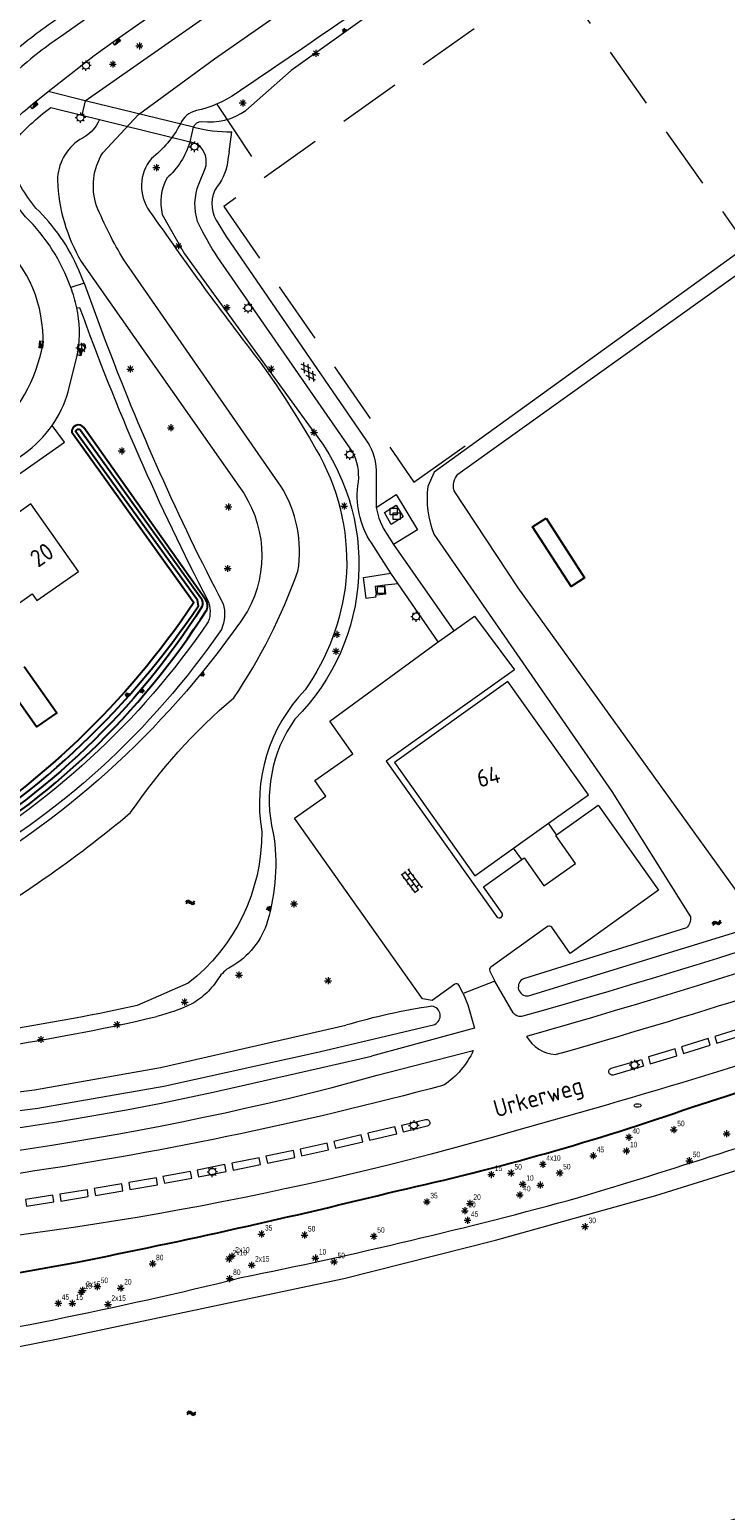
# Model space of a CAD drawing. Extents: x 168769 to 512904, y 516715 to 1559940.
# Tile 221 of 256: x 171677 to 171777, y 518942 to 519155. Entities that reach past the tile are written whole.
import ezdxf

# ---------------------------------------------------------------- set-up
doc = ezdxf.new("R2010")
doc.units = 0
doc.header["$MEASUREMENT"] = 0
doc.linetypes.add('LP', pattern=[14, 9, -5])
doc.layers.get('0').update_dxf_attribs({"linetype": 'CONTINUOUS'})
for name, color, linetype, lineweight in [('B01_HOOFDGEBOUW', 10, 'CONTINUOUS', 0), ('B04_KUNSTWERK', 32, 'CONTINUOUS', 0), ('Q04_wegmarkering', 7, 'CONTINUOUS', 0), ('Q21_LANTAARNPAAL', 7, 'CONTINUOUS', 18), ('Q26_BOOM', 7, 'CONTINUOUS', 18), ('Q28_rioolput', 7, 'CONTINUOUS', 18), ('Q92_BRANDKRAAN', 7, 'CONTINUOUS', 0), ('Q97_TROTTOIRKOLK', 7, 'CONTINUOUS', 0), ('S01_symb_gesloten_verh', 7, 'CONTINUOUS', 0), ('S02_symb_open_verh', 7, 'CONTINUOUS', 13), ('T03_HEK', 34, 'CONTINUOUS', 0), ('T09_INSTEEKSLOOT', 72, 'CONTINUOUS', 0), ('V00_kant_verharding', 252, 'CONTINUOUS', 0), ('W00_KANT_WATER', 140, 'CONTINUOUS', 0)]:
    doc.layers.add(name, color=color, linetype=linetype, lineweight=lineweight)
for name, color, linetype in [('B14_dakrand_bijgebouw', 30, 'CONTINUOUS'), ('S04_Talud', 7, 'CONTINUOUS'), ('S05_Water', 132, 'CONTINUOUS'), ('T20_TALUD', 34, 'CONTINUOUS'), ('Z02_Huisnummer', 253, 'CONTINUOUS'), ('Z06_STRAATNAAM', 7, 'CONTINUOUS')]:
    doc.layers.add(name, color=color, linetype=linetype)
doc.styles.add('ISOCP', font='isocp.shx', dxfattribs={"height": 1.8})
doc.styles.get("Standard").update_dxf_attribs({"font": 'ISOB.SHX'})

# ---------------------------------------------------------------- blocks, each defined once
blk = doc.blocks.new('Q92')
at = {"color": 0}
blk.add_ellipse((0, 0), major_axis=(-0.991, 0), ratio=0.499983, start_param=1.570796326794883, end_param=7.853981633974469, dxfattribs=at)
blk = doc.blocks.new('Q28')
at = {"color": 0}
blk.add_lwpolyline([(1, 1), (1, -1), (-1, -1), (-1, 1)], close=True, dxfattribs=at)
blk = doc.blocks.new('Q21')
at = {"color": 0}
for points in [[(-1.5, 0), (-1, 0)], [(-1.06, 1.06), (-0.71, 0.71)], [(0, 1.5), (0, 1)], [(1.06, 1.06), (0.71, 0.71)], [(1.5, 0), (1, 0)], [(-1.06, -1.06), (-0.71, -0.71)], [(0, -1.5), (0, -1)], [(1.06, -1.06), (0.71, -0.71)]]:
    blk.add_lwpolyline(points, dxfattribs=at)
blk.add_circle((0, 0), 1, dxfattribs=at)
blk = doc.blocks.new('Q26')
at = {"color": 0}
for p, q in [((-1, 0), (1, 0)), ((-0.7, 0.7), (0.7, -0.7)), ((0.7, 0.7), (-0.7, -0.7)), ((0, 1), (0, -1))]:
    blk.add_line(p, q, dxfattribs=at)
blk = doc.blocks.new('Q97')
blk.add_hatch(color=256).paths.add_polyline_path([(-1, 1), (-1, 0), (1, 1)])
blk.add_line((1, 1), (-1, 0))
at = {"color": 0}
for points in [[(-1, 0), (-1, 1), (1, 1), (1, 0), (-1, 0)], [(0, 0.8), (0, 1)]]:
    blk.add_lwpolyline(points, dxfattribs=at)
blk = doc.blocks.new('S05')
at = {"color": 0}
for p, q in [((0.08, 0.3), (0.38, 0.59)), ((0.11, -0.19), (0.41, 0.09)), ((0.38, 0.59), (0.68, 0.71)), ((0.41, 0.09), (0.71, 0.21)), ((0.68, 0.71), (1.01, 0.62)), ((0.71, 0.21), (1.02, 0.12)), ((1.01, 0.62), (1.33, 0.37)), ((1.02, 0.12), (1.36, -0.12)), ((1.33, 0.37), (1.66, 0.13)), ((1.66, 0.13), (1.97, 0.04)), ((1.97, 0.04), (2.28, 0.16)), ((2.28, 0.16), (2.58, 0.44)), ((1.36, -0.12), (1.68, -0.37)), ((1.68, -0.37), (2, -0.46)), ((2, -0.46), (2.31, -0.33)), ((2.31, -0.33), (2.61, -0.05))]:
    blk.add_line(p, q, dxfattribs=at)
blk = doc.blocks.new('S024')
at = {"color": 0}
for p, q in [((0, 1.2), (6.7, 1.2)), ((0, 0), (6.7, 0)), ((0.2, 1.2), (0.2, 0)), ((1.25, 1.5), (1.25, 1.2)), ((1.25, 0), (1.25, -1.2)), ((2.3, 1.2), (2.3, 0)), ((3.35, 1.5), (3.35, 1.2)), ((3.35, 0), (3.35, -1.2)), ((4.4, 1.2), (4.4, 0)), ((5.45, 1.5), (5.45, 1.2)), ((5.45, 0), (5.45, -1.2)), ((6.5, 1.2), (6.5, 0)), ((0, -1.2), (6.7, -1.2)), ((0.2, -1.2), (0.2, -1.5)), ((2.3, -1.2), (2.3, -1.5)), ((4.4, -1.2), (4.4, -1.5)), ((6.5, -1.2), (6.5, -1.5))]:
    blk.add_line(p, q, dxfattribs=at)
blk = doc.blocks.new('S016')
at = {"color": 0, "linetype": 'Continuous'}
for points in [[(0.01, -0.38), (2.65, 1.15)], [(2.65, -1.15), (0.01, 0.38)], [(5.07, -1.15), (1.09, 1.15)], [(1.09, -1.15), (5.07, 1.15)], [(6.16, -0.38), (3.51, 1.15)], [(3.51, -1.15), (6.16, 0.37)]]:
    blk.add_lwpolyline(points, dxfattribs=at)
blk = doc.blocks.new('S04')
at = {"color": 0}
for p, q in [((0, 0.5), (0.5, 0.5)), ((0, 0.25), (1, 0.25)), ((0, 0), (0.5, 0)), ((0, -0.25), (1, -0.25)), ((0, -0.5), (0.5, -0.5))]:
    blk.add_line(p, q, dxfattribs=at)

msp = doc.modelspace()

# ---------------------------------------------------------------- linework, layer by layer
at = {"layer": 'B01_HOOFDGEBOUW'}
for points in [[(171667.64, 519076.1), (171672.02, 519069.84), (171677.54, 519073.71), (171678.23, 519072.73), (171684.18, 519076.9), (171677.37, 519086.61), (171671.43, 519082.43), (171673.4, 519079.64), (171671.65, 519078.41), (171671.41, 519078.76)], [(171757.44, 519044.82), (171745.87, 519061.11), (171729.58, 519049.49), (171741.14, 519033.21)], [(171751.72, 519040.75), (171757.44, 519044.82)], [(171746.7, 519037.17), (171751.72, 519040.75)], [(171741.14, 519033.21), (171746.7, 519037.17)]]:
    msp.add_lwpolyline(points, dxfattribs=at)
at = {"layer": 'B04_KUNSTWERK'}
for points in [[(171685.15, 519144.48), (171684.66, 519142.45)], [(171700.72, 519140.71), (171685.15, 519144.48)], [(171684.66, 519142.45), (171687.22, 519141.8)], [(171687.22, 519141.8), (171700.22, 519138.62)], [(171700.22, 519138.62), (171700.72, 519140.71)], [(171729.13, 519083.67), (171728.13, 519085.38), (171729.81, 519086.45), (171730.82, 519084.74), (171729.13, 519083.67)]]:
    msp.add_lwpolyline(points, dxfattribs=at)
at = {"layer": 'B14_dakrand_bijgebouw'}
for points in [[(171751.37, 519084.58), (171756.87, 519076.01), (171754.95, 519074.77), (171749.42, 519083.32), (171751.37, 519084.58)], [(171676.4, 519063.25), (171681.08, 519056.61), (171678.15, 519054.59), (171673.54, 519061.23)]]:
    msp.add_lwpolyline(points, dxfattribs=at)
at = {"layer": 'Q04_wegmarkering'}
msp.add_lwpolyline([(171720.65, 519181.24), (171681.61, 519153.7, 0.030546), (171674.82, 519148.34)], format="xyb", dxfattribs=at)
at = {"layer": 'T03_HEK', "linetype": 'LP'}
for points in [[(171752.47, 519162.95), (171705.08, 519129.33)], [(171752.49, 519162.93), (171780.06, 519123.81), (171817.23, 519150.38)], [(171704.08, 519144), (171711.02, 519133.53)], [(171705.08, 519129.33), (171732.37, 519089.75)], [(171732.37, 519089.75), (171741.15, 519095.94)]]:
    msp.add_lwpolyline(points, dxfattribs=at)
at = {"layer": 'T09_INSTEEKSLOOT'}
for p, q in [((171743.95, 519169.69), (171714.74, 519148.85)), ((171714.74, 519148.85), (171708.23, 519143.12))]:
    msp.add_line(p, q, dxfattribs=at)
for points in [[(171590.4, 518954.17, 0.021302), (171653.5, 518964.65, 0.022429), (171707.54, 518975.52, 0.016913), (171756.02, 518987.01, 0.010047), (171796.25, 519000), (171804.52, 519002.78, -0.009304), (171825.15, 519010.75, 0.025348), (171872.18, 519028.57, 0.007747), (171917.6, 519050.04, -0.009535), (171962.28, 519073.32, 0.020492), (171997.4, 519094.72), (172018.7, 519108.52, 0.017504), (172046.9, 519126.72), (172619.94, 519530.98), (172887.43, 519720.03), (173009.8, 519805.85), (173110.34, 519875.72), (173126.65, 519887.33)], [(171687.22, 519141.8, -0.184676), (171684.4, 519138.93, 0.247933), (171681.17, 519133.06, 0.123272), (171684.6, 519121.43), (171707.24, 519089.14, -0.29261), (171708.48, 519071.19, -0.113299), (171666.57, 519032.35, -0.086874), (171647.65, 519026.06, -0.006101), (171597.01, 519024.05, -0.221726), (171577.3, 519033.89), (171557.46, 519061.63), (171537.04, 519089.15, 0.126057), (171526.73, 519096.35, -0.12206), (171519.42, 519102.35)], [(171700.72, 519140.71, -0.311089), (171701.91, 519141.53, 0.190062), (171708.23, 519143.12)], [(171700.22, 519138.62, -0.136745), (171696.89, 519133.38, 0.186888), (171696.23, 519128.19), (171699.41, 519122.51)], [(171781.35, 519028.81, -0.173261), (171779.92, 519029.4), (171747.35, 519074.58), (171738.14, 519088.49, -0.251762), (171738.7, 519090.86), (171783.08, 519122.63), (171781.64, 519124.61), (171735.28, 519091.19), (171734.37, 519089.11, 0.124165), (171735.22, 519082.27), (171760.81, 519045.34), (171772.1, 519027.33, -0.207082), (171771.55, 519025.73), (171748.13, 519018.43, 0.857802), (171748.81, 519015.97), (171778.12, 519024.97, 0.014484), (171831.37, 519043.48, 0.666416), (171830.66, 519045.37, -0.016371), (171781.35, 519028.81)], [(171717.64, 519097.44, -0.382212), (171715.28, 519055.72, 0.217171), (171712.17, 519039.36)], [(171712.17, 519039.36, -0.112588), (171711.35, 519026.74, -0.095874), (171709.35, 519022.9, -0.101207), (171706.03, 519020.12, 0.065671), (171705.07, 519019.42, 0.060369), (171704.31, 519018.5, -0.057401), (171702.61, 519016.42, -0.062701), (171700.46, 519014.81)], [(171700.46, 519014.81, -0.044958), (171695.46, 519013.01)], [(171735.36, 519011.88, 0.74373), (171734.97, 519014.48, 0.035775), (171722.59, 519011.76)], [(171645.81, 519005.75, 0.04201), (171695.46, 519013.01)]]:
    msp.add_lwpolyline(points, format="xyb", dxfattribs=at)
for points in [[(171685.15, 519144.48), (171736.32, 519180.27), (171736.7, 519181.38), (171743.7, 519186.32)], [(171699.41, 519122.51), (171717.64, 519097.44)], [(171667.44, 519001.17), (171677.9, 519002.5), (171695.99, 519005.68), (171722.59, 519011.76)], [(171718.77, 519007.95), (171735.36, 519011.88)], [(171578.21, 518993.79), (171634.01, 518995.26), (171655.12, 518996.89), (171678.37, 518999.84), (171696.46, 519003.02), (171718.77, 519007.95)]]:
    msp.add_lwpolyline(points, dxfattribs=at)
at = {"layer": 'T20_TALUD'}
for points in [[(171596.77, 518963.55, 0.012345), (171621.26, 518966.51), (171684.05, 518977.75, 0.011546), (171729.95, 518987.98, 0.029794), (171772.31, 519000), (171777.39, 519001.63, 0.010897), (171827.31, 519018.7), (171870.34, 519034.9, -0.020913), (171913.66, 519054.32), (171959.7, 519078.66, 0.005292), (171995.18, 519099.53), (172000, 519102.65, 0.006402), (172028.94, 519121.64)], [(171541.74, 519094.76, 0.125755), (171531.79, 519101.99, -0.13815), (171522.27, 519110.07, 1), (171521.09, 519108.85, 0.172741), (171532.33, 519099.27, -0.155056), (171539.73, 519093.94), (171560.41, 519063.83), (171580.09, 519036.25, 0.248168), (171597.05, 519027.02), (171647.32, 519029.36, 0.128076), (171664.73, 519035.27, 0.121528), (171702.61, 519071.39, 0.251122), (171702.44, 519072.91), (171684.95, 519097.58, 0.745092), (171683.23, 519096.9), (171700.78, 519072.45, -0.109356), (171663.5, 519036.93, -0.135423), (171646.9, 519031.09), (171597.03, 519029.01, -0.249993), (171582.01, 519037.1), (171562.11, 519064.95), (171544.6, 519090.67)], [(171663.99, 519036.28, 0.10935), (171701.45, 519072), (171701.27, 519072.8), (171683.82, 519096.95, -0.744462), (171684.48, 519097.21), (171701.76, 519073.15, -0.251021), (171701.93, 519071.82, -0.121512), (171664.26, 519035.89, -0.128013), (171647.28, 519030.11), (171597.06, 519027.77, -0.248138), (171580.7, 519036.69), (171561.03, 519064.25), (171540.33, 519094.39, 0.155037), (171532.6, 519099.97, -0.172784), (171521.7, 519109.23, -0.996213), (171522.02, 519109.35, 0.138147), (171531.48, 519101.31, -0.125701), (171541.16, 519094.28), (171561.49, 519064.53), (171581.4, 519036.66, 0.250019), (171597.03, 519028.26), (171646.94, 519030.34, 0.135511), (171663.99, 519036.28)]]:
    msp.add_lwpolyline(points, format="xyb", dxfattribs=at)
at = {"layer": 'V00_kant_verharding'}
for points in [[(171718.87, 519182.85), (171680.26, 519155.63, 0.028789), (171673.66, 519150.45)], [(171683.09, 519117.68, 0.114435), (171676.61, 519127.81), (171675.47, 519129.21, -0.066521), (171672.43, 519135.01, -0.241172), (171673.05, 519139.5), (171674.23, 519140.88, -0.028455), (171676.93, 519143.45), (171677.65, 519144.05), (171679.83, 519145.83)], [(171684.99, 519118.32), (171684.26, 519120.16, 0.098972), (171678.09, 519129.09, -0.086124), (171674.34, 519135.59, -0.230907), (171674.73, 519138.41, -0.059444), (171680.22, 519143.52), (171684.66, 519142.45)], [(171700.72, 519140.71, 0.064977), (171706.22, 519140.03)], [(171702.4, 519134.75, 0.316483), (171701.36, 519138.2)], [(171705.67, 519136.11, -0.151372), (171704.11, 519132.21)], [(171539.35, 519134.64), (171542.93, 519130.41), (171544.27, 519128.97), (171552.17, 519120.91), (171564.35, 519108.44), (171577.96, 519094.5), (171589.39, 519082.73), (171593.57, 519078.49), (171601.76, 519070.06), (171610.98, 519068.47), (171634.35, 519064.38), (171636.42, 519065.84), (171651.94, 519076.7), (171667.05, 519087.28), (171676.43, 519093.85, 0.085321), (171680.41, 519097.88)], [(171667.56, 519096.17), (171670.72, 519095.58), (171671.79, 519096.43, 0.16051), (171679.09, 519109.48, 0.220513), (171672.9, 519124.33), (171671.53, 519125.51, 0.012674), (171664.66, 519130.47), (171659.45, 519133.44), (171657.83, 519134.2)], [(171701.31, 519127.16, -0.174771), (171701.49, 519132.53)], [(171704.11, 519132.21, 0.287243), (171703.98, 519127.37)], [(171683.96, 519114.78), (171684.36, 519114.82, 0.033395), (171702.77, 519072.75, -0.188157), (171702.84, 519069.68, -0.114385), (171664.94, 519034.83, -0.123826), (171647.41, 519028.78, -0.006231), (171597.01, 519026.52, -0.219262), (171579.58, 519035.49), (171559.67, 519063.36), (171538.61, 519093.49, 0.120857), (171531.82, 519098.64), (171527.62, 519100.64, -0.10936), (171521.55, 519105.89), (171517.7, 519111.16, -0.155529), (171517.98, 519112.13), (171536.7, 519125.11), (171541.89, 519128.58)], [(171704.21, 519122.01, -0.037815), (171701.31, 519127.16)], [(171684.99, 519118.32), (171687.9, 519110.45, 0.030464), (171704.96, 519072.28, -0.177927), (171704.72, 519068.6, -0.11567), (171665.97, 519033.32, -0.110985), (171647.59, 519026.95, -0.005622), (171597.06, 519024.76, -0.227179), (171578.12, 519034.47), (171558.32, 519062.32), (171536.93, 519092.11, 0.134516), (171530.61, 519097.02), (171526.95, 519098.89, -0.090491), (171521.18, 519103.31)], [(171683.96, 519114.78, 0.042017), (171683.09, 519117.68)], [(171680.41, 519097.88, 0.080586), (171682.73, 519102.7), (171684.15, 519108.49, 0.087961), (171683.96, 519114.78)], [(171598.32, 519070.8), (171607.5, 519063.36, -0.195535), (171618.35, 519065.2, -0.162986), (171627.15, 519060.32), (171634.7, 519062.16), (171659.54, 519079.6), (171682.17, 519095.46), (171680.41, 519097.88)], [(171725.58, 519095.66, -0.163697), (171726.97, 519090.75)], [(171724.41, 519089.79, 0.141274), (171723.62, 519094.03)], [(171726.27, 519081, -0.190299), (171724.41, 519089.79)], [(171726.96, 519086.12, 0.08112), (171727.98, 519083.14)], [(171866.2, 519061.91), (171870.08, 519056.26, -0.216922), (171869.92, 519055.76), (171846.66, 519046.47, -0.026648), (171747.81, 519013.01, -0.255755), (171746.65, 519013.52), (171743.99, 519018.09)], [(171739.45, 519016.33), (171738.85, 519017.52, 0.364461), (171738.25, 519017.66), (171734.98, 519015.29), (171733.61, 519015.54), (171715.24, 519041.47), (171719.73, 519044.65), (171718.15, 519046.88), (171723.62, 519050.75), (171720.29, 519055.44)], [(171866.36, 519047.32), (171868.4, 519048.34, 0.137434), (171870.36, 519051.37, 0.546031), (171869.65, 519052.59), (171847.88, 519043.84, -0.025239), (171748.56, 519010.14, 0.246647), (171752.67, 519007.54, 0.029601), (171866.36, 519047.32)], [(171728.41, 519049.69), (171744.29, 519027.33, 0.930957), (171745.03, 519027.86), (171742.36, 519031.61), (171747.87, 519035.54)], [(171752.87, 519039.12), (171758.84, 519043.38), (171767.5, 519031.16), (171754.84, 519022.08), (171752.17, 519025.84, 0.361443), (171751.58, 519025.95), (171743.42, 519020.1, 0.340168), (171743.27, 519019.54), (171743.99, 519018.09)], [(171864.21, 519036.73, -0.030205), (171746.79, 518996.55)], [(171740.9, 519008.13, -0.138043), (171736.68, 519003.15)], [(171623.06, 518992.4, 0.04661), (171703.54, 519002.14), (171720.02, 519005.89)], [(171760.98, 519004.61, -0.946656), (171760.71, 519005.59)], [(171620.6, 518989.18, 0.056727), (171720.64, 519002.82)], [(171736.68, 519003.15, -0.029512), (171673.97, 518990.24)], [(171734.06, 518998.24, -0.973461), (171734.29, 518997.26)], [(171746.79, 518996.55, -0.051092), (171649.71, 518978.89)]]:
    msp.add_lwpolyline(points, format="xyb", dxfattribs=at)
for points in [[(171679.83, 519145.83), (171686.46, 519151.01), (171689.53, 519153.2), (171704.63, 519163.82), (171718.91, 519173.87), (171730.79, 519182.29)], [(171685.15, 519144.48), (171679.83, 519145.83)], [(171705.82, 519137.15), (171706.22, 519140.03)], [(171701.36, 519138.2), (171700.22, 519138.62)], [(171705.82, 519137.15), (171705.67, 519136.11)], [(171701.49, 519132.53), (171702.4, 519134.75)], [(171703.98, 519127.37), (171705.41, 519125.01), (171725.58, 519095.66)], [(171723.62, 519094.03), (171704.21, 519122.01)], [(171684.99, 519118.32), (171683.09, 519117.68)], [(171726.97, 519090.75), (171726.96, 519086.12)], [(171726.96, 519086.12), (171729.81, 519087.95), (171732.87, 519082.9), (171729.46, 519080.8)], [(171727.98, 519083.14), (171729.46, 519080.8), (171738.1, 519068.4), (171741.09, 519070.51), (171746.81, 519062.81)], [(171735.85, 519066.8), (171730.11, 519075.16), (171729.06, 519076.67), (171726.27, 519081)], [(171726.86, 519073.52), (171726.89, 519073.23), (171725.54, 519073.05), (171725.12, 519076.03), (171729.06, 519076.67)], [(171728.2, 519074.94), (171726.81, 519074.76), (171726.96, 519073.54), (171728.35, 519073.72), (171728.2, 519074.94)], [(171726.96, 519073.54), (171726.86, 519073.52)], [(171730.11, 519075.16), (171728.2, 519074.94)], [(171720.29, 519055.44), (171735.85, 519066.8), (171738.1, 519068.4)], [(171746.81, 519062.81), (171728.41, 519049.69)], [(171752.87, 519039.12), (171751.72, 519040.75)], [(171747.87, 519035.54), (171748.2, 519035.78), (171751.05, 519031.76), (171755.58, 519034.97), (171752.74, 519039.02), (171752.87, 519039.12)], [(171747.87, 519035.54), (171746.7, 519037.17)], [(171739.45, 519016.33), (171740.14, 519014.68), (171741.07, 519011.32), (171726.27, 519007.32)], [(171743.99, 519018.09), (171739.45, 519016.33)], [(171774.92, 519008.91), (171774.64, 519009.85), (171770.82, 519008.66), (171771.11, 519007.72), (171774.92, 519008.91)], [(171779.42, 519011.35), (171775.61, 519010.16), (171775.9, 519009.18), (171779.71, 519010.36), (171779.42, 519011.35)], [(171727.09, 519004.59), (171740.9, 519008.13)], [(171769.88, 519008.37), (171766.05, 519007.2), (171766.32, 519006.22), (171770.14, 519007.38), (171769.88, 519008.37)], [(171720.02, 519005.89), (171726.27, 519007.32)], [(171760.71, 519005.59), (171765.06, 519006.86)], [(171765.06, 519006.86), (171765.33, 519005.9), (171760.98, 519004.61)], [(171720.64, 519002.82), (171727.09, 519004.59)], [(171726, 518995.26), (171729.9, 518996.18), (171729.65, 518997.17), (171725.75, 518996.25), (171726, 518995.26)], [(171730.88, 518996.42), (171730.63, 518997.41), (171734.06, 518998.24)], [(171734.29, 518997.26), (171730.88, 518996.42)], [(171716.23, 518993), (171720.13, 518993.86), (171719.92, 518994.84), (171716.02, 518993.98), (171716.23, 518993)], [(171721.11, 518994.09), (171725.02, 518995.04), (171724.78, 518996), (171720.88, 518995.05), (171721.11, 518994.09)], [(171706.43, 518990.97), (171710.36, 518991.76), (171710.14, 518992.74), (171706.22, 518991.95), (171706.43, 518990.97)], [(171711.36, 518991.96), (171715.29, 518992.78), (171715.06, 518993.78), (171711.12, 518992.96), (171711.36, 518991.96)], [(171696.53, 518989.07), (171700.49, 518989.81), (171700.28, 518990.78), (171696.33, 518990.04), (171696.53, 518989.07)], [(171701.45, 518989.99), (171705.4, 518990.77), (171705.2, 518991.74), (171701.25, 518990.97), (171701.45, 518989.99)], [(171686.64, 518987.3), (171690.58, 518987.98), (171690.42, 518988.98), (171686.47, 518988.31), (171686.64, 518987.3)], [(171691.59, 518988.16), (171695.55, 518988.86), (171695.38, 518989.87), (171691.42, 518989.17), (171691.59, 518988.16)], [(171676.72, 518985.78), (171680.65, 518986.4), (171680.52, 518987.36), (171676.59, 518986.74), (171676.72, 518985.78)], [(171681.67, 518986.51), (171685.61, 518987.16), (171685.48, 518988.14), (171681.54, 518987.49), (171681.67, 518986.51)]]:
    msp.add_lwpolyline(points, dxfattribs=at)
at = {"layer": 'W00_KANT_WATER'}
for points in [[(171771.05, 518929.92), (171768.9, 518933.88, -0.407857), (171770.1, 518938.47, 0.073158), (172036.26, 519057.55, 0.008676), (172185.18, 519160.47, 0.00242), (172306.23, 519246.19)], [(171727.17, 519159.39, -0.000236), (171706.83, 519145.52)], [(171706.83, 519145.52, -0.093588), (171701.13, 519143.08)], [(171701.13, 519143.08, 0.253649), (171698.83, 519141.17)], [(171698.83, 519141.17, -0.105402), (171694.67, 519136.19)], [(171686.78, 519129.42, -0.219492), (171687.68, 519137.02)], [(171694.67, 519136.19, 0.345067), (171694.42, 519128.66)], [(171690.71, 519121.66, -0.03603), (171686.78, 519129.42)], [(171694.42, 519128.66, 0.014119), (171710.29, 519106.98)], [(171710.29, 519106.98, -0.027606), (171718.85, 519093.52)], [(171718.85, 519093.52, -0.14525), (171722.62, 519075.55)], [(171715.72, 519076.94, 0.180814), (171713.26, 519089.17)], [(171706.52, 519058.76, 0.060364), (171715.72, 519076.94)], [(171722.62, 519075.55, -0.124672), (171716.76, 519059.92)], [(171691.67, 519042.28, -0.067888), (171706.52, 519058.76)], [(171716.76, 519059.92, 0.238168), (171710.52, 519039.58)], [(171666.08, 519024.49, 0.045069), (171691.67, 519042.28)], [(171710.52, 519039.58, -0.233745), (171699.95, 519017.79)], [(171692.64, 519014.6, -0.036415), (171649.08, 519008.26)]]:
    msp.add_lwpolyline(points, format="xyb", dxfattribs=at)
for points in [[(171692.83, 519142.52), (171703.73, 519150.51), (171721.74, 519163.12), (171727.94, 519168.72), (171738.08, 519175.59)], [(171687.68, 519137.02), (171692.83, 519142.52)], [(171713.26, 519089.17), (171690.71, 519121.66)], [(171495.2, 518946.9), (171496.6, 518946.8), (171519.2, 518947.1), (171546, 518948.2), (171572.1, 518949.9), (171595.8, 518952.1), (171625.9, 518956.6), (171655.7, 518961.7), (171681.5, 518966.8), (171722.3, 518975.4), (171744.1, 518980.9), (171767.1, 518987.3), (171792.1, 518995.1), (171813.6, 519002.8), (171830.6, 519009.2), (171848, 519015.3), (171863.7, 519021.4), (171880.4, 519028.4), (171898.1, 519036.5)], [(171699.95, 519017.79), (171692.64, 519014.6)]]:
    msp.add_lwpolyline(points, dxfattribs=at)

# ---------------------------------------------------------------- block references
at = {"layer": 'Q21_LANTAARNPAAL', "xscale": 0.5, "yscale": 0.5}
for p in [(171685.27, 519149.55), (171684.48, 519142.08), (171700.86, 519137.89), (171708.57, 519114.74), (171684.57, 519109), (171723.17, 519093.7), (171732.68, 519070.45), (171764.06, 519006.06), (171732.36, 518997.38), (171703.42, 518990.71)]:
    msp.add_blockref('Q21', p, dxfattribs=at)
at = {"layer": 'Q26_BOOM', "xscale": 0.5, "yscale": 0.5}
for p in [(171692.94, 519152.38), (171689.13, 519149.75), (171718.3, 519151.3), (171707.8, 519144.19), (171695.39, 519134.9), (171698.56, 519123.67), (171705.49, 519114.81), (171691.63, 519105.98), (171711.86, 519105.97), (171697.46, 519097.54), (171718.01, 519096.87), (171690.42, 519094.23), (171705.73, 519086.17), (171722.36, 519086.31), (171705.62, 519077.34), (171721.29, 519067.87), (171721.17, 519065.45), (171715.15, 519029.18), (171707.25, 519018.97), (171720.04, 519018.15), (171699.43, 519015.09), (171689.73, 519011.84), (171678.81, 519009.71)]:
    msp.add_blockref('Q26', p, dxfattribs=at)
at = {"layer": 'Q26_BOOM', "xscale": 0.5, "yscale": 0.5, "zscale": 0.5}
for p in [(171769.7, 518996.75), (171763.25, 518995.68), (171777.29, 518996.17), (171758.13, 518993.01), (171762.9, 518993.72), (171771.92, 518992.31), (171743.49, 518990.32), (171746.32, 518990.53), (171750.89, 518991.8), (171753.31, 518990.55), (171748.01, 518988.92), (171750.52, 518988.8), (171734.23, 518986.4), (171740.42, 518986.18), (171747.58, 518987.4), (171739.69, 518985.12), (171740.07, 518983.75), (171710.48, 518981.77), (171716.66, 518981.63), (171726.61, 518981.46), (171756.96, 518982.84), (171694.84, 518977.51), (171705.83, 518978.2), (171706.21, 518978.6), (171709.06, 518977.31), (171718.23, 518978.32), (171720.91, 518977.79), (171705.91, 518975.39), (171684.58, 518973.43), (171684.78, 518973.68), (171686.89, 518974.23), (171690.26, 518974.02), (171681.3, 518971.83), (171683.3, 518971.82), (171688.43, 518971.68)]:
    msp.add_blockref('Q26', p, dxfattribs=at)
at = {"layer": 'Q28_rioolput', "xscale": 0.5, "yscale": 0.5}
for p in [(171729.47, 519085.52), (171729.88, 519084.85), (171727.66, 519074.25)]:
    msp.add_blockref('Q28', p, dxfattribs=at)
at = {"layer": 'Q92_BRANDKRAAN', "xscale": 0.4999999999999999, "yscale": 0.4999999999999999, "rotation": 88.3621921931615}
msp.add_blockref('Q92', (171684.91, 519109.16), dxfattribs=at)
at = {"layer": 'Q92_BRANDKRAAN', "xscale": 0.5, "yscale": 0.5}
msp.add_blockref('Q92', (171764.51, 519000.23), dxfattribs=at)
at = {"layer": 'Q97_TROTTOIRKOLK'}
for p, xscale, yscale, rotation in [((171689.53, 519153.2), 0.4999999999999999, 0.4999999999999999, 215.3624618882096), ((171677.65, 519144.05), 0.5, 0.5, 219.662180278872), ((171679.09, 519109.48), 0.4999999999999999, 0.4999999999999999, 84.08794875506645), ((171684.15, 519108.49), 0.5, 0.5, 256.2144566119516)]:
    msp.add_blockref('Q97', p, dxfattribs=dict(at, xscale=xscale, yscale=yscale, rotation=rotation))
at = {"layer": 'S01_symb_gesloten_verh', "xscale": 0.5000000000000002, "yscale": 0.5000000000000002, "rotation": 125.0654040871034}
msp.add_blockref('S016', (171718.11, 519104.28), dxfattribs=at)
at = {"layer": 'S02_symb_open_verh', "xscale": 0.4999999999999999, "yscale": 0.4999999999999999, "rotation": 126.7518302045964}
msp.add_blockref('S024', (171733.07, 519031.14), dxfattribs=at)
at = {"layer": 'S04_Talud'}
for p, xscale, yscale, zscale, rotation in [((171722.51, 519154.4), 0.5, 0.5, 1.503916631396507, 125.5011043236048), ((171701.81, 519062.27), 0.5, 0.5, 5.872447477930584, 323.23287553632), ((171691.38, 519059.04), 0.5000000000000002, 0.5000000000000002, 0.7973453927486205, 138.0211427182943), ((171693.15, 519059.91), 0.5, 0.5, 0.8003108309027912, 319.3921544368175), ((171711.74, 519028.45), 0.5, 0.5, 3.276715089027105, 167.1806434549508)]:
    msp.add_blockref('S04', p, dxfattribs=dict(at, xscale=xscale, yscale=yscale, zscale=zscale, rotation=rotation))
at = {"layer": 'S05_Water', "xscale": 0.5, "yscale": 0.5}
for p, rotation in [((171699.59, 519029.32), 2.598226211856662), ((171775.26, 519026.17), 20.22297296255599), ((171699.77, 518955.96), 2.598226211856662)]:
    msp.add_blockref('S05', p, dxfattribs=dict(at, rotation=rotation))

# ---------------------------------------------------------------- texts
at = {"layer": 'Q26_BOOM', "width": 0.7125}
for s, p in [('40', (171763.75, 518996.18)), ('50', (171770.2, 518997.25)), ('10', (171763.4, 518994.22)), ('4x10', (171751.39, 518992.3)), ('45', (171758.63, 518993.51)), ('50', (171772.42, 518992.81)), ('15', (171743.99, 518990.82)), ('50', (171746.82, 518991.03)), ('50', (171753.81, 518991.05)), ('40', (171748.08, 518987.9)), ('10', (171748.51, 518989.42)), ('35', (171734.73, 518986.9)), ('10', (171740.19, 518985.62)), ('20', (171740.92, 518986.68)), ('45', (171740.57, 518984.25)), ('30', (171757.46, 518983.34)), ('35', (171710.98, 518982.27)), ('50', (171717.16, 518982.13)), ('50', (171727.11, 518981.96)), ('2x10', (171706.71, 518979.1)), ('80', (171695.34, 518978.01)), ('2x10', (171706.33, 518978.7)), ('2x15', (171709.56, 518977.81)), ('10', (171718.73, 518978.82)), ('50', (171721.41, 518978.29)), ('80', (171706.41, 518975.89)), ('15', (171685.08, 518973.93)), ('2x15', (171685.28, 518974.18)), ('50', (171687.39, 518974.73)), ('20', (171690.76, 518974.52)), ('45', (171681.8, 518972.33)), ('15', (171683.8, 518972.32)), ('2x15', (171688.93, 518972.18))]:
    msp.add_text(s, height=0.8, dxfattribs=at).set_placement(p)
at = {"layer": 'Z02_Huisnummer', "style": 'ISOCP'}
for s, rotation, p in [('20', 34.9995, (171678.39, 519077.39)), ('64', 13.8514, (171741.77, 519045.86))]:
    msp.add_text(s, height=2.5, rotation=rotation, dxfattribs=at).set_placement(p)
at = {"layer": 'Z06_STRAATNAAM', "style": 'ISOCP'}
msp.add_text('Urkerweg', height=2.5, rotation=15.6063, dxfattribs=at).set_placement((171744.23, 518998.49))

doc.saveas('drawing.dxf')
